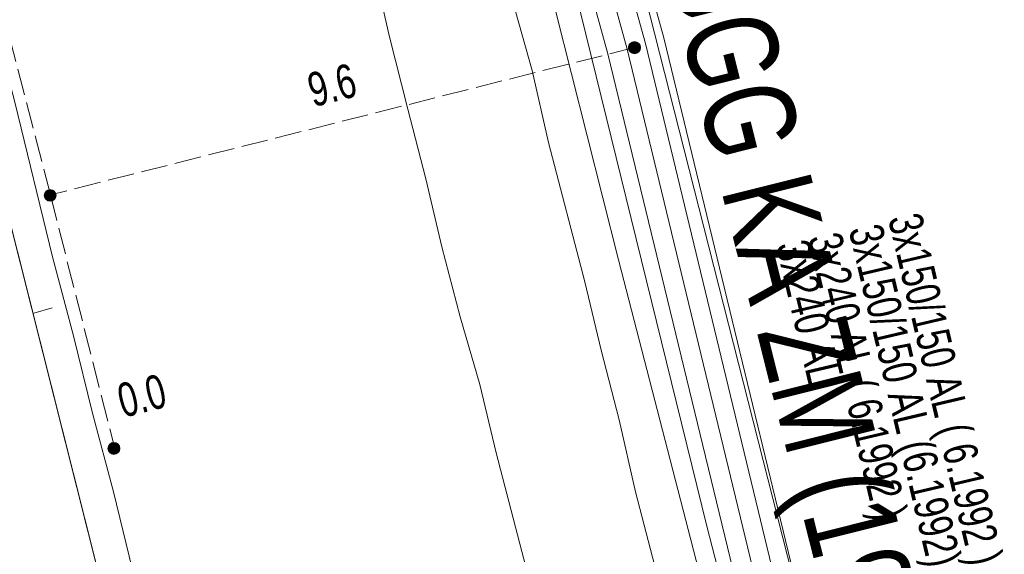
# Model space of a CAD drawing. Header units: metres. Extents: x -740 to 758, y -633 to 854.
# Tile 116 of 256: x -497.12 to -481.69, y 100.08 to 108.47. Entities that reach past the tile are written whole.
import ezdxf

# ---------------------------------------------------------------- set-up
doc = ezdxf.new("R2010")
doc.units = ezdxf.units.M
doc.header["$MEASUREMENT"] = 0
doc.linetypes.add('416_125', pattern=[0.5408, 0.416, -0.1248])
for name, color, linetype in [('Gas.LOVION', 7, 'Continuous'), ('Grundkarte.LOVION', 7, 'Continuous'), ('Strom.LOVION', 7, 'Continuous'), ('StromBemass.LOVION', 7, 'Continuous'), ('Wasser.LOVION', 7, 'Continuous')]:
    doc.layers.add(name, color=color, linetype=linetype)
doc.styles.add('ERSTELLTER_STIL_1', font='arial.ttf')

msp = doc.modelspace()

# ---------------------------------------------------------------- hatches: boundary and pattern name
at = {"layer": 'StromBemass.LOVION', "linetype": 'Continuous', "lineweight": 13}
for points in [[(-487.413, 107.974), (-487.406, 107.984), (-487.4, 107.994), (-487.396, 108.005), (-487.393, 108.017), (-487.391, 108.029), (-487.391, 108.041), (-487.393, 108.052), (-487.396, 108.064), (-487.4, 108.075), (-487.406, 108.085), (-487.413, 108.095), (-487.421, 108.104), (-487.431, 108.111), (-487.441, 108.118), (-487.452, 108.123), (-487.463, 108.126), (-487.475, 108.129), (-487.487, 108.129), (-487.498, 108.129), (-487.51, 108.126), (-487.522, 108.123), (-487.532, 108.117), (-487.542, 108.111), (-487.552, 108.103), (-487.56, 108.095), (-487.567, 108.085), (-487.572, 108.074), (-487.577, 108.063), (-487.58, 108.052), (-487.581, 108.04), (-487.581, 108.028), (-487.58, 108.016), (-487.577, 108.005), (-487.572, 107.994), (-487.566, 107.983), (-487.559, 107.973), (-487.551, 107.965), (-487.542, 107.957), (-487.532, 107.951), (-487.521, 107.946), (-487.51, 107.942), (-487.498, 107.94), (-487.486, 107.939), (-487.474, 107.94), (-487.462, 107.942), (-487.451, 107.946), (-487.44, 107.951), (-487.43, 107.958), (-487.421, 107.965)], [(-496.575, 105.657), (-496.568, 105.666), (-496.562, 105.676), (-496.558, 105.687), (-496.555, 105.698), (-496.554, 105.71), (-496.554, 105.721), (-496.555, 105.733), (-496.558, 105.744), (-496.563, 105.755), (-496.568, 105.765), (-496.575, 105.774), (-496.583, 105.783), (-496.592, 105.79), (-496.602, 105.796), (-496.612, 105.801), (-496.623, 105.805), (-496.635, 105.807), (-496.646, 105.808), (-496.658, 105.807), (-496.669, 105.805), (-496.68, 105.801), (-496.691, 105.796), (-496.7, 105.79), (-496.709, 105.782), (-496.717, 105.774), (-496.724, 105.765), (-496.729, 105.754), (-496.734, 105.744), (-496.737, 105.732), (-496.738, 105.721), (-496.738, 105.709), (-496.736, 105.698), (-496.734, 105.687), (-496.729, 105.676), (-496.724, 105.666), (-496.717, 105.656), (-496.709, 105.648), (-496.7, 105.641), (-496.69, 105.634), (-496.68, 105.63), (-496.669, 105.626), (-496.657, 105.624), (-496.646, 105.623), (-496.634, 105.624), (-496.623, 105.626), (-496.612, 105.63), (-496.601, 105.635), (-496.591, 105.641), (-496.583, 105.648)], [(-495.573, 101.686), (-495.566, 101.696), (-495.561, 101.706), (-495.556, 101.717), (-495.554, 101.728), (-495.552, 101.74), (-495.552, 101.752), (-495.554, 101.763), (-495.557, 101.775), (-495.561, 101.786), (-495.567, 101.796), (-495.574, 101.806), (-495.582, 101.814), (-495.591, 101.822), (-495.601, 101.828), (-495.612, 101.833), (-495.623, 101.837), (-495.634, 101.839), (-495.646, 101.84), (-495.658, 101.839), (-495.67, 101.836), (-495.681, 101.833), (-495.691, 101.828), (-495.701, 101.821), (-495.71, 101.814), (-495.718, 101.805), (-495.725, 101.796), (-495.731, 101.785), (-495.735, 101.774), (-495.738, 101.763), (-495.74, 101.751), (-495.74, 101.739), (-495.738, 101.728), (-495.735, 101.716), (-495.731, 101.705), (-495.725, 101.695), (-495.718, 101.686), (-495.71, 101.677), (-495.701, 101.669), (-495.691, 101.663), (-495.68, 101.658), (-495.669, 101.655), (-495.657, 101.652), (-495.646, 101.652), (-495.634, 101.652), (-495.622, 101.655), (-495.611, 101.658), (-495.6, 101.663), (-495.59, 101.67), (-495.581, 101.677)]]:
    msp.add_hatch(color=7, dxfattribs=at).paths.add_polyline_path(points)

# ---------------------------------------------------------------- linework, layer by layer
at = {"layer": 'Gas.LOVION', "color": 5, "linetype": 'Continuous', "lineweight": 18}
msp.add_lwpolyline([(-492.343, 124.322), (-492.176, 123.673), (-489.902, 114.777), (-489.197, 112.098), (-486.351, 100.524), (-483.375, 88.978), (-482.106, 84.003), (-480.396, 77.402), (-478.01, 67.956), (-477.463, 65.837), (-474.558, 54.269), (-472.784, 47.157), (-471.608, 41.775), (-470.255, 35.493)], dxfattribs=at)
at = {"layer": 'Grundkarte.LOVION', "color": 8, "linetype": 'Continuous', "lineweight": 18}
for points in [[(-496.197, 127.462), (-495.979, 126.745), (-495.091, 123.107), (-494.769, 121.927), (-494.473, 120.715), (-494.183, 119.561), (-493.866, 118.439), (-493.608, 117.311), (-493.028, 115.004), (-492.744, 113.908), (-492.453, 112.755), (-492.195, 111.627), (-491.879, 110.505), (-491.589, 109.352), (-491.331, 108.224), (-491.041, 107.07), (-490.756, 105.975), (-490.504, 104.906), (-490.219, 103.811), (-489.909, 102.747), (-489.656, 101.679), (-489.087, 99.488)], [(-486.331, 96.684), (-487.468, 101.065), (-487.726, 102.192), (-488.011, 103.288), (-488.263, 104.357), (-488.832, 106.547), (-489.09, 107.675), (-489.406, 108.796), (-489.664, 109.924), (-489.981, 111.046), (-490.239, 112.173), (-490.556, 113.295), (-490.814, 114.422), (-491.104, 115.576), (-491.388, 116.671), (-491.678, 117.825), (-491.963, 118.921), (-492.253, 120.074), (-492.511, 121.202), (-492.833, 122.382), (-493.425, 124.807), (-493.561, 125.296)], [(-495.063, 98.638), (-495.655, 101.063), (-495.983, 102.301), (-496.279, 103.514), (-496.607, 104.753), (-497.199, 107.177), (-497.527, 108.416), (-498.118, 110.841), (-498.473, 112.048), (-499.065, 114.473), (-499.393, 115.711), (-500.872, 121.774), (-501.194, 122.954), (-501.403, 123.879)], [(-474.589, 14.986), (-486.99, 64.433), (-497.862, 107.615), (-501.852, 123.333), (-497.862, 107.615), (-519.179, 102.25), (-497.862, 107.615), (-486.99, 64.433), (-534.097, 52.586), (-534.697, 56.31), (-535.206, 59.098), (-536.667, 67.083), (-538.567, 78.661), (-536.667, 67.083), (-535.206, 59.098), (-534.697, 56.31), (-534.097, 52.586), (-533.874, 51.219), (-532.589, 43.216), (-531.329, 33.35)], [(-507.816, -132.17), (-496.956, -90.587), (-498.423, -90.996), (-497.678, -88.648), (-496.361, -84.884), (-494.869, -81.102), (-493.663, -77.408), (-492.451, -73.181), (-479.165, -22.554), (-473.267, -0.046), (-472.213, 3.987), (-474.117, 12.875), (-474.589, 14.986), (-486.99, 64.433), (-497.862, 107.615), (-501.852, 123.333)], [(-490.958, 123.157), (-483.849, 95.183), (-476.54, 66.075), (-467.397, 29.699)], [(-434.62, 76.853), (-476.54, 66.075), (-483.849, 95.183), (-463.319, 100.441), (-483.849, 95.183), (-490.958, 123.157), (-483.849, 95.183), (-476.54, 66.075), (-467.397, 29.699)], [(-519.179, 102.25), (-497.862, 107.615), (-491.287, 81.48)], [(-496.617, 103.954), (-496.904, 103.866)]]:
    msp.add_lwpolyline(points, dxfattribs=at)
at = {"layer": 'Grundkarte.LOVION', "color": 253, "linetype": 'Continuous', "lineweight": 18}
for points in [[(-501.852, 123.333), (-497.862, 107.615), (-519.179, 102.25), (-497.862, 107.615), (-486.99, 64.433), (-474.589, 14.986), (-497.087, 9.299), (-514.91, 4.778), (-532.069, 0.411), (-531.009, 9.825), (-530.592, 17.343), (-530.721, 25.311), (-531.329, 33.35), (-532.589, 43.216), (-533.874, 51.219), (-534.097, 52.586), (-534.697, 56.31), (-535.206, 59.098), (-536.667, 67.083), (-538.567, 78.661)], [(-467.397, 29.699), (-476.54, 66.075), (-434.62, 76.853), (-476.54, 66.075), (-483.849, 95.183), (-490.958, 123.157)]]:
    msp.add_lwpolyline(points, dxfattribs=at)
at = {"layer": 'Strom.LOVION', "color": 1, "linetype": 'Continuous', "lineweight": 18}
for points in [[(-475.244, -45.431), (-474.296, -41.067), (-473.762, -38.976), (-473.099, -35.778), (-467.038, -13.728), (-465.17, -6.082), (-465.028, -4.96), (-464.706, -1.914), (-465.484, 7.261), (-465.381, 8.468), (-466.927, 14.908), (-467.228, 16.179), (-467.092, 16.902), (-466.79, 17.596), (-467.891, 22.055), (-469.187, 26.081), (-469.052, 28.636), (-472.051, 41.17), (-471.97, 42.153), (-476.574, 62.038), (-480.433, 78.079), (-482.281, 84.74), (-487.904, 107.938), (-492.439, 124.401)], [(-492.022, 124.058), (-487.601, 108.012), (-481.967, 84.697), (-481.914, 84.466), (-480.146, 78.166), (-476.271, 62.111), (-471.664, 42.198), (-471.742, 41.185), (-468.743, 28.651), (-468.854, 26.158), (-467.91, 23.147)]]:
    msp.add_lwpolyline(points, dxfattribs=at)
at = {"layer": 'Strom.LOVION', "color": 150, "linetype": 'Continuous', "lineweight": 18}
for points in [[(-481.696, 84.797), (-487.314, 108.1), (-489.32, 115.322), (-491.652, 123.754)], [(-467.939, 30.548), (-468.545, 30.4), (-470.121, 36.999), (-471.127, 41.245), (-471.043, 42.199), (-472.939, 50.408), (-475.648, 62.246), (-479.556, 78.327), (-480.325, 81.059), (-481.42, 85.002), (-487.027, 108.187), (-488.214, 112.474), (-491.234, 123.41)]]:
    msp.add_lwpolyline(points, dxfattribs=at)
at = {"layer": 'StromBemass.LOVION', "color": 7, "linetype": '416_125', "lineweight": 13}
for points in [[(-496.643, 105.724), (-497.762, 110.063), (-498.066, 111.363), (-501.271, 124.04)], [(-487.47, 108.04), (-496.643, 105.724), (-495.633, 101.744)]]:
    msp.add_lwpolyline(points, dxfattribs=at)
at = {"layer": 'StromBemass.LOVION', "color": 7, "linetype": 'Continuous', "lineweight": 13}
for centre, radius in [((-487.486, 108.034), 0.095), ((-496.646, 105.715), 0.0922), ((-495.646, 101.746), 0.0939)]:
    msp.add_circle(centre, radius, dxfattribs=at)
at = {"layer": 'Wasser.LOVION', "color": 150, "linetype": 'Continuous', "lineweight": 18}
msp.add_lwpolyline([(-492.697, 124.612), (-492.051, 122.089), (-490.635, 116.376), (-490.172, 114.515), (-489.208, 110.545), (-487.735, 104.704), (-486.236, 98.895), (-484.721, 93.073), (-483.545, 88.148), (-482.329, 83.568), (-482.071, 82.44), (-480.559, 76.648), (-479.076, 70.852), (-478.277, 67.664), (-478.243, 67.475), (-477.061, 62.788), (-474.829, 52.957), (-473.167, 45.184), (-472.788, 43.876), (-471.965, 41.045), (-471.676, 40.054), (-470.741, 36.081)], dxfattribs=at)

# ---------------------------------------------------------------- texts
at = {"layer": 'Strom.LOVION', "color": 150, "linetype": 'Continuous', "lineweight": 18, "char_height": 0.53355, "attachment_point": 7, "rotation": 283.2441, "style": 'ERSTELLTER_STIL_1'}
for s, insert in [('{\\A1;\\W0.70342x;3x150/150 AL ( 6.1992 ) }', (-483.67, 105.317)), ('{\\A1;\\W0.72213x;3x150/150 AL (6.1992)}', (-484.288, 105.145))]:
    msp.add_mtext(s, dxfattribs=dict(at, insert=insert))
at = {"layer": 'Strom.LOVION', "color": 1, "linetype": 'Continuous', "lineweight": 18, "char_height": 0.53355, "attachment_point": 7, "style": 'ERSTELLTER_STIL_1'}
for s, insert, rotation in [('{\\A1;\\W0.72505x;3x240 AL}', (-485.28, 104.935), 283.2441), ('{\\A1;\\W0.70077x;3x240 AL ( 6.1992 ) }', (-484.928, 105.013), 283.2448)]:
    msp.add_mtext(s, dxfattribs=dict(at, insert=insert, rotation=rotation))
at = {"layer": 'StromBemass.LOVION', "color": 7, "linetype": 'Continuous', "lineweight": 13, "char_height": 0.53355, "attachment_point": 7, "style": 'ERSTELLTER_STIL_1'}
for s, insert, rotation in [('{\\A1;\\W0.71558x;9.6}', (-492.521, 107.09), 14.2431), ('{\\A1;\\W0.71558x;0.0}', (-495.502, 102.217), 14.243)]:
    msp.add_mtext(s, dxfattribs=dict(at, insert=insert, rotation=rotation))
at = {"layer": 'Wasser.LOVION', "color": 150, "linetype": 'Continuous', "lineweight": 18, "insert": (-488.133, 112.025), "char_height": 1.42279, "attachment_point": 7, "rotation": 284.0872, "style": 'ERSTELLTER_STIL_1'}
msp.add_mtext('{\\A1;\\W0.71927x;150 GGG KA ZM (1992)}', dxfattribs=at)

doc.saveas('drawing.dxf')
